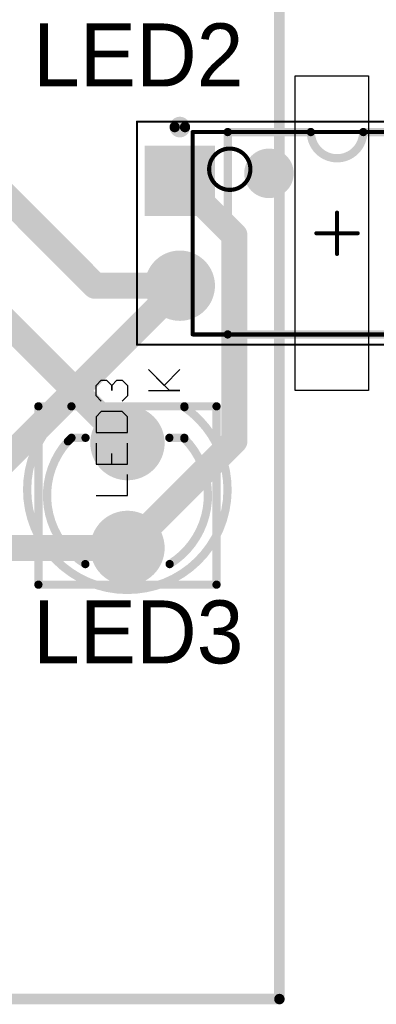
# Model space of a CAD drawing. Header units: millimetres. Extents: x 1.79 to 6.42, y 2.45 to 4.75.
# Tile 12 of 34: x 3.05 to 3.39, y 2.47 to 3.4. Entities that reach past the tile are written whole.
import ezdxf

# ---------------------------------------------------------------- set-up
doc = ezdxf.new("R2010")
doc.units = ezdxf.units.MM
doc.header["$MEASUREMENT"] = 0
for name, color, linetype in [('BottomLayer', 5, 'Continuous'), ('BottomSolder', 6, 'Continuous'), ('Mechanical13', 56, 'Continuous'), ('Mechanical15', 56, 'Continuous'), ('MultiLayer', 9, 'Continuous'), ('PadHoleLayer', 156, 'Continuous'), ('TopLayer', 1, 'Continuous'), ('TopOverlay', 2, 'Continuous'), ('TopSolder', 216, 'Continuous')]:
    doc.layers.add(name, color=color, linetype=linetype)

# ---------------------------------------------------------------- blocks, each defined once
blk = doc.blocks.new('VISH_DIP_4_13')
at = {"layer": 'BottomLayer', "const_width": 0.02953}
for points in [[(0.13524, 0.05, 1), (0.16476, 0.05, 1)], [(-0.16476, -0.05, 1), (-0.13524, -0.05, 1)], [(0.13524, -0.05, 1), (0.16476, -0.05, 1)]]:
    blk.add_lwpolyline(points, format="xyb", close=True, dxfattribs=at)
at = {"layer": 'BottomLayer'}
blk.add_solid([(-0.17953, 0.02047), (-0.12047, 0.02047), (-0.17953, 0.07953), (-0.12047, 0.07953)], dxfattribs=at)
at = {"layer": 'BottomSolder', "const_width": 0.03353}
for points in [[(0.13324, 0.05, 1), (0.16676, 0.05, 1)], [(-0.16676, -0.05, 1), (-0.13324, -0.05, 1)], [(0.13324, -0.05, 1), (0.16676, -0.05, 1)]]:
    blk.add_lwpolyline(points, format="xyb", close=True, dxfattribs=at)
at = {"layer": 'BottomSolder'}
blk.add_solid([(-0.18353, 0.01647), (-0.11647, 0.01647), (-0.18353, 0.08353), (-0.11647, 0.08353)], dxfattribs=at)
at = {"layer": 'Mechanical13', "const_width": 0.00394}
for points in [[(-0.1378, 0.09646), (0.1378, 0.09646)], [(-0.1378, -0.09646), (-0.1378, 0.09646)], [(0.1378, -0.09646), (0.1378, 0.09646)], [(-0.1378, -0.09646), (0.1378, -0.09646)]]:
    blk.add_lwpolyline(points, dxfattribs=at)
at = {"layer": 'Mechanical13'}
for points, const_width in [([(-0.13878, 0.09646, 1), (-0.13681, 0.09646, 1)], 0.00197), ([(-0.13878, 0.09646, 1), (-0.13681, 0.09646, 1)], 0.00197), ([(0.13681, 0.09646, 1), (0.13878, 0.09646, 1)], 0.00197), ([(0.13681, 0.09646, 1), (0.13878, 0.09646, 1)], 0.00197), ([(-0.08268, 0.06102, 1), (-0.12205, 0.06102, 1)], 0.00394), ([(-0.12303, 0.06102, 1), (-0.12106, 0.06102, 1)], 0.00197), ([(-0.08366, 0.06102, 1), (-0.08169, 0.06102, 1)], 0.00197), ([(-0.13878, -0.09646, 1), (-0.13681, -0.09646, 1)], 0.00197), ([(-0.13878, -0.09646, 1), (-0.13681, -0.09646, 1)], 0.00197), ([(0.13681, -0.09646, 1), (0.13878, -0.09646, 1)], 0.00197), ([(0.13681, -0.09646, 1), (0.13878, -0.09646, 1)], 0.00197)]:
    blk.add_lwpolyline(points, format="xyb", close=True, dxfattribs=dict(at, const_width=const_width))
at = {"layer": 'Mechanical15'}
for points, const_width in [([(-0.19094, 0.1063), (0.19094, 0.1063)], 0.00197), ([(-0.19094, -0.1063), (-0.19094, 0.1063)], 0.00197), ([(0.19094, -0.1063), (0.19094, 0.1063)], 0.00197), ([(0, -0.01968), (0, 0.01969)], 0.00394), ([(-0.01968, 0), (0.01969, 0)], 0.00394), ([(-0.19094, -0.1063), (0.19094, -0.1063)], 0.00197)]:
    blk.add_lwpolyline(points, dxfattribs=dict(at, const_width=const_width))
for points, const_width in [([(-0.19144, 0.1063, 1), (-0.19045, 0.1063, 1)], 0.000984), ([(-0.19144, 0.1063, 1), (-0.19045, 0.1063, 1)], 0.000984), ([(0.19045, 0.1063, 1), (0.19144, 0.1063, 1)], 0.000984), ([(0.19045, 0.1063, 1), (0.19144, 0.1063, 1)], 0.000984), ([(-0.00098, 0.01969, 1), (0.00098, 0.01969, 1)], 0.00197), ([(-0.02067, 0, 1), (-0.0187, 0, 1)], 0.00197), ([(0.0187, 0, 1), (0.02067, 0, 1)], 0.00197), ([(-0.00098, -0.01968, 1), (0.00098, -0.01968, 1)], 0.00197), ([(-0.19144, -0.1063, 1), (-0.19045, -0.1063, 1)], 0.000984), ([(-0.19144, -0.1063, 1), (-0.19045, -0.1063, 1)], 0.000984), ([(0.19045, -0.1063, 1), (0.19144, -0.1063, 1)], 0.000984), ([(0.19045, -0.1063, 1), (0.19144, -0.1063, 1)], 0.000984)]:
    blk.add_lwpolyline(points, format="xyb", close=True, dxfattribs=dict(at, const_width=const_width))
at = {"layer": 'MultiLayer', "const_width": 0.02953}
for points in [[(0.13524, 0.05, 1), (0.16476, 0.05, 1)], [(-0.16476, -0.05, 1), (-0.13524, -0.05, 1)], [(0.13524, -0.05, 1), (0.16476, -0.05, 1)]]:
    blk.add_lwpolyline(points, format="xyb", close=True, dxfattribs=at)
at = {"layer": 'MultiLayer'}
blk.add_solid([(-0.17953, 0.02047), (-0.12047, 0.02047), (-0.17953, 0.07953), (-0.12047, 0.07953)], dxfattribs=at)
at = {"layer": 'PadHoleLayer', "const_width": 0.01772}
for points in [[(-0.15886, 0.05, 1), (-0.14114, 0.05, 1)], [(0.14114, 0.05, 1), (0.15886, 0.05, 1)], [(-0.15886, -0.05, 1), (-0.14114, -0.05, 1)], [(0.14114, -0.05, 1), (0.15886, -0.05, 1)]]:
    blk.add_lwpolyline(points, format="xyb", close=True, dxfattribs=at)
at = {"layer": 'TopLayer', "const_width": 0.02953}
for points in [[(0.13524, 0.05, 1), (0.16476, 0.05, 1)], [(-0.16476, -0.05, 1), (-0.13524, -0.05, 1)], [(0.13524, -0.05, 1), (0.16476, -0.05, 1)]]:
    blk.add_lwpolyline(points, format="xyb", close=True, dxfattribs=at)
at = {"layer": 'TopLayer'}
blk.add_solid([(-0.17953, 0.02047), (-0.12047, 0.02047), (-0.17953, 0.07953), (-0.12047, 0.07953)], dxfattribs=at)
at = {"layer": 'TopOverlay'}
for points, const_width in [([(-0.14508, 0.10118, 1), (-0.15492, 0.10118, 1)], 0.00984), ([(-0.15738, 0.10118, 1), (-0.15246, 0.10118, 1)], 0.00492), ([(-0.14754, 0.10118, 1), (-0.14262, 0.10118, 1)], 0.00492), ([(-0.1063, 0.09646, 1), (-0.10236, 0.09646, 1)], 0.00394), ([(-0.1063, 0.09646, 1), (-0.10236, 0.09646, 1)], 0.00394), ([(-0.02697, 0.09646, 1), (-0.02303, 0.09646, 1)], 0.00394), ([(-0.02697, 0.09646, 1), (-0.02303, 0.09646, 1)], 0.00394), ([(0.02303, 0.09646, 1), (0.02697, 0.09646, 1)], 0.00394), ([(0.02303, 0.09646, 1), (0.02697, 0.09646, 1)], 0.00394), ([(0.10236, 0.09646, 1), (0.1063, 0.09646, 1)], 0.00394), ([(0.10236, 0.09646, 1), (0.1063, 0.09646, 1)], 0.00394), ([(-0.05315, 0.05709, 1), (-0.07677, 0.05709, 1)], 0.02362), ([(-0.08268, 0.05709, 1), (-0.07087, 0.05709, 1)], 0.01181), ([(-0.05906, 0.05709, 1), (-0.04724, 0.05709, 1)], 0.01181), ([(-0.1063, -0.09646, 1), (-0.10236, -0.09646, 1)], 0.00394), ([(-0.1063, -0.09646, 1), (-0.10236, -0.09646, 1)], 0.00394), ([(0.10236, -0.09646, 1), (0.1063, -0.09646, 1)], 0.00394), ([(0.10236, -0.09646, 1), (0.1063, -0.09646, 1)], 0.00394)]:
    blk.add_lwpolyline(points, format="xyb", close=True, dxfattribs=dict(at, const_width=const_width))
at = {"layer": 'TopOverlay', "const_width": 0.00787}
for points in [[(-0.10433, 0.09646), (-0.025, 0.09646)], [(-0.10433, -0.09646), (-0.10433, 0.09646)], [(0.025, 0.09646), (0.10433, 0.09646)], [(0.10433, -0.09646), (0.10433, 0.09646)], [(-0.10433, -0.09646), (0.10433, -0.09646)]]:
    blk.add_lwpolyline(points, dxfattribs=at)
blk.add_lwpolyline([(0.025, 0.09646, -1), (-0.025, 0.09646)], format="xyb", dxfattribs=at)
at = {"layer": 'TopSolder', "const_width": 0.03353}
for points in [[(0.13324, 0.05, 1), (0.16676, 0.05, 1)], [(-0.16676, -0.05, 1), (-0.13324, -0.05, 1)], [(0.13324, -0.05, 1), (0.16676, -0.05, 1)]]:
    blk.add_lwpolyline(points, format="xyb", close=True, dxfattribs=at)
at = {"layer": 'TopSolder'}
blk.add_solid([(-0.18353, 0.01647), (-0.11647, 0.01647), (-0.18353, 0.08353), (-0.11647, 0.08353)], dxfattribs=at)
blk = doc.blocks.new('T____3___31')
at = {"layer": 'BottomLayer', "const_width": 0.0315}
for points in [[(-0.06575, 0, 1), (-0.03425, 0, 1)], [(0.03425, 0, 1), (0.06575, 0, 1)]]:
    blk.add_lwpolyline(points, format="xyb", close=True, dxfattribs=at)
at = {"layer": 'BottomSolder', "const_width": 0.0355}
for points in [[(-0.06775, 0, 1), (-0.03225, 0, 1)], [(0.03225, 0, 1), (0.06775, 0, 1)]]:
    blk.add_lwpolyline(points, format="xyb", close=True, dxfattribs=at)
at = {"layer": 'Mechanical13', "const_width": 0.00787}
for points in [[(-0.085, 0.085), (-0.085, -0.085)], [(-0.085, 0.085), (0.085, 0.085)], [(0.085, 0.085), (0.085, -0.085)], [(-0.085, -0.085), (0.085, -0.085)]]:
    blk.add_lwpolyline(points, dxfattribs=at)
at = {"layer": 'Mechanical13', "const_width": 0.00394}
for points in [[(-0.08697, 0.085, 1), (-0.08303, 0.085, 1)], [(-0.08697, 0.085, 1), (-0.08303, 0.085, 1)], [(0.08303, 0.085, 1), (0.08697, 0.085, 1)], [(0.08303, 0.085, 1), (0.08697, 0.085, 1)], [(-0.08697, -0.085, 1), (-0.08303, -0.085, 1)], [(-0.08697, -0.085, 1), (-0.08303, -0.085, 1)], [(0.08303, -0.085, 1), (0.08697, -0.085, 1)], [(0.08303, -0.085, 1), (0.08697, -0.085, 1)]]:
    blk.add_lwpolyline(points, format="xyb", close=True, dxfattribs=at)
at = {"layer": 'Mechanical15'}
for p, q in [((0, 0.02999), (0, 0)), ((0.04998, 0.02999), (0.02999, 0.02999)), ((0.02999, 0.02999), (0.02999, 0)), ((0.05998, 0.02999), (0.05998, 0)), ((0.07498, 0.02999), (0.05998, 0.02999)), ((0.07997, 0.02499), (0.07498, 0.02999)), ((0.08997, 0.02499), (0.09497, 0.02999)), ((0.09497, 0.02999), (0.10497, 0.02999)), ((0.10497, 0.02999), (0.10996, 0.02499)), ((0.07997, 0.005), (0.07997, 0.02499)), ((0.10996, 0.01999), (0.10497, 0.015)), ((0.10996, 0.02499), (0.10996, 0.01999)), ((0.02999, 0.015), (0.03999, 0.015)), ((0.10497, 0.015), (0.09997, 0.015)), ((0.09997, 0.015), (0.10497, 0.015)), ((0.10497, 0.015), (0.10996, 0.01)), ((0.10996, 0.01), (0.10996, 0.005)), ((0, 0), (0.01999, 0)), ((0.02999, 0), (0.04998, 0)), ((0.05998, 0), (0.07498, 0)), ((0.07498, 0), (0.07997, 0.005)), ((0.09497, 0), (0.08997, 0.005)), ((0.10497, 0), (0.09497, 0)), ((0.10996, 0.005), (0.10497, 0)), ((0.1, -0.02001), (0.1, -0.05)), ((0.1, -0.04), (0.11999, -0.02001)), ((0.11999, -0.02001), (0.105, -0.035)), ((0.105, -0.035), (0.11999, -0.05)), ((0.1, -0.05), (0.1, -0.04))]:
    blk.add_line(p, q, dxfattribs=at)
at = {"layer": 'Mechanical15', "const_width": 0.00787}
blk.add_lwpolyline([(0.08423, -0.05434, -3.239871), (0.085, 0.05345)], format="xyb", dxfattribs=at)
blk.add_lwpolyline([(0.085, 0.05345), (0.085, -0.05429)], dxfattribs=at)
at = {"layer": 'Mechanical15', "const_width": 0.00394}
for points in [[(0.08303, 0.05345, 1), (0.08697, 0.05345, 1)], [(0.08303, 0.05345, 1), (0.08697, 0.05345, 1)], [(0.08226, -0.05434, 1), (0.0862, -0.05434, 1)], [(0.08303, -0.05429, 1), (0.08697, -0.05429, 1)]]:
    blk.add_lwpolyline(points, format="xyb", close=True, dxfattribs=at)
at = {"layer": 'MultiLayer', "const_width": 0.0315}
for points in [[(-0.06575, 0, 1), (-0.03425, 0, 1)], [(0.03425, 0, 1), (0.06575, 0, 1)]]:
    blk.add_lwpolyline(points, format="xyb", close=True, dxfattribs=at)
at = {"layer": 'PadHoleLayer', "const_width": 0.01969}
for points in [[(-0.05984, 0, 1), (-0.04016, 0, 1)], [(0.04016, 0, 1), (0.05984, 0, 1)]]:
    blk.add_lwpolyline(points, format="xyb", close=True, dxfattribs=at)
at = {"layer": 'TopLayer', "const_width": 0.0315}
for points in [[(-0.06575, 0, 1), (-0.03425, 0, 1)], [(0.03425, 0, 1), (0.06575, 0, 1)]]:
    blk.add_lwpolyline(points, format="xyb", close=True, dxfattribs=at)
at = {"layer": 'TopOverlay'}
for p, q in [((0.1, -0.02001), (0.1, -0.05)), ((0.1, -0.04), (0.11999, -0.02001)), ((0.11999, -0.02001), (0.105, -0.035)), ((0.105, -0.035), (0.11999, -0.05)), ((0.1, -0.05), (0.1, -0.04))]:
    blk.add_line(p, q, dxfattribs=at)
at = {"layer": 'TopOverlay', "const_width": 0.00787}
for points in [[(-0.06538, 0.04024, -0.469851), (0.05164, 0.05681)], [(0.05429, -0.05429, -0.484456), (-0.06538, -0.04024)]]:
    blk.add_lwpolyline(points, format="xyb", dxfattribs=at)
for points in [[(0.05164, 0.05681), (0.055, 0.05345)], [(0.055, 0.05345), (0.055, 0.04)], [(0.055, -0.04), (0.055, -0.05429)]]:
    blk.add_lwpolyline(points, dxfattribs=at)
at = {"layer": 'TopOverlay', "const_width": 0.00394}
for points in [[(0.04967, 0.05681, 1), (0.05361, 0.05681, 1)], [(0.04967, 0.05681, 1), (0.05361, 0.05681, 1)], [(0.05303, 0.05345, 1), (0.05697, 0.05345, 1)], [(0.05303, 0.05345, 1), (0.05697, 0.05345, 1)], [(-0.06735, 0.04024, 1), (-0.06341, 0.04024, 1)], [(0.05303, 0.04, 1), (0.05697, 0.04, 1)], [(-0.06735, -0.04024, 1), (-0.06341, -0.04024, 1)], [(0.05303, -0.04, 1), (0.05697, -0.04, 1)], [(0.05232, -0.05429, 1), (0.05625, -0.05429, 1)], [(0.05303, -0.05429, 1), (0.05697, -0.05429, 1)]]:
    blk.add_lwpolyline(points, format="xyb", close=True, dxfattribs=at)
at = {"layer": 'TopSolder', "const_width": 0.0355}
for points in [[(-0.06775, 0, 1), (-0.03225, 0, 1)], [(0.03225, 0, 1), (0.06775, 0, 1)]]:
    blk.add_lwpolyline(points, format="xyb", close=True, dxfattribs=at)

msp = doc.modelspace()

# ---------------------------------------------------------------- linework, layer by layer
at = {"layer": 'BottomLayer', "const_width": 0.025}
for points in [[(2.93137, 3.3378), (3.11916, 3.15)], [(3.2, 3.25), (3.25203, 3.19797)], [(3.25203, 3.00203), (3.25203, 3.19797)], [(3, 2.95), (3.2, 3.15)], [(3.11916, 3.15), (3.2, 3.15)], [(3.15, 2.9), (3.25203, 3.00203)], [(2.91226, 2.89994), (3.14994, 2.89994)], [(3.14994, 2.89994), (3.15, 2.9)]]:
    msp.add_lwpolyline(points, dxfattribs=at)
at = {"layer": 'BottomLayer', "const_width": 0.0125}
for points in [[(3.19375, 3.25, 1), (3.20625, 3.25, 1)], [(3.24578, 3.19797, 1), (3.25828, 3.19797, 1)], [(3.24578, 3.19797, 1), (3.25828, 3.19797, 1)], [(3.11291, 3.15, 1), (3.12541, 3.15, 1)], [(3.11291, 3.15, 1), (3.12541, 3.15, 1)], [(3.19375, 3.15, 1), (3.20625, 3.15, 1)], [(3.19375, 3.15, 1), (3.20625, 3.15, 1)], [(3.24578, 3.00203, 1), (3.25828, 3.00203, 1)], [(3.24578, 3.00203, 1), (3.25828, 3.00203, 1)], [(3.14369, 2.89994, 1), (3.15619, 2.89994, 1)], [(3.14369, 2.89994, 1), (3.15619, 2.89994, 1)], [(3.14375, 2.9, 1), (3.15625, 2.9, 1)], [(3.14375, 2.9, 1), (3.15625, 2.9, 1)]]:
    msp.add_lwpolyline(points, format="xyb", close=True, dxfattribs=at)
at = {"layer": 'MultiLayer'}
for p, q in [((3.31, 3.05), (3.31, 3.35)), ((3.31, 3.35), (3.38, 3.35)), ((3.38, 3.35), (3.38, 3.05)), ((3.38, 3.05), (3.31, 3.05))]:
    msp.add_line(p, q, dxfattribs=at)
at = {"layer": 'TopLayer', "const_width": 0.025}
msp.add_lwpolyline([(3, 3.15), (3.15, 3)], dxfattribs=at)
at = {"layer": 'TopLayer', "const_width": 0.0125}
msp.add_lwpolyline([(3.14375, 3, 1), (3.15625, 3, 1)], format="xyb", close=True, dxfattribs=at)
at = {"layer": 'TopOverlay', "const_width": 0.01}
for points in [[(3.295, 2.47), (3.295, 4.72)], [(1.795, 2.47), (3.295, 2.47)]]:
    msp.add_lwpolyline(points, dxfattribs=at)
at = {"layer": 'TopOverlay', "const_width": 0.005}
msp.add_lwpolyline([(3.2925, 2.47, 1), (3.2975, 2.47, 1)], format="xyb", close=True, dxfattribs=at)
msp.add_lwpolyline([(3.2925, 2.47, 1), (3.2975, 2.47, 1)], format="xyb", close=True, dxfattribs=at)

# ---------------------------------------------------------------- block references
msp.add_blockref('VISH_DIP_4_13', (3.35, 3.2))
at = {"rotation": 90}
msp.add_blockref('T____3___31', (3.15, 2.95), dxfattribs=at)

# ---------------------------------------------------------------- texts
at = {"layer": 'TopOverlay'}
for s, p in [('LED2', (3.06, 3.34)), ('LED3', (3.06, 2.79))]:
    msp.add_text(s, height=0.06, dxfattribs=at).set_placement(p)

doc.saveas('drawing.dxf')
